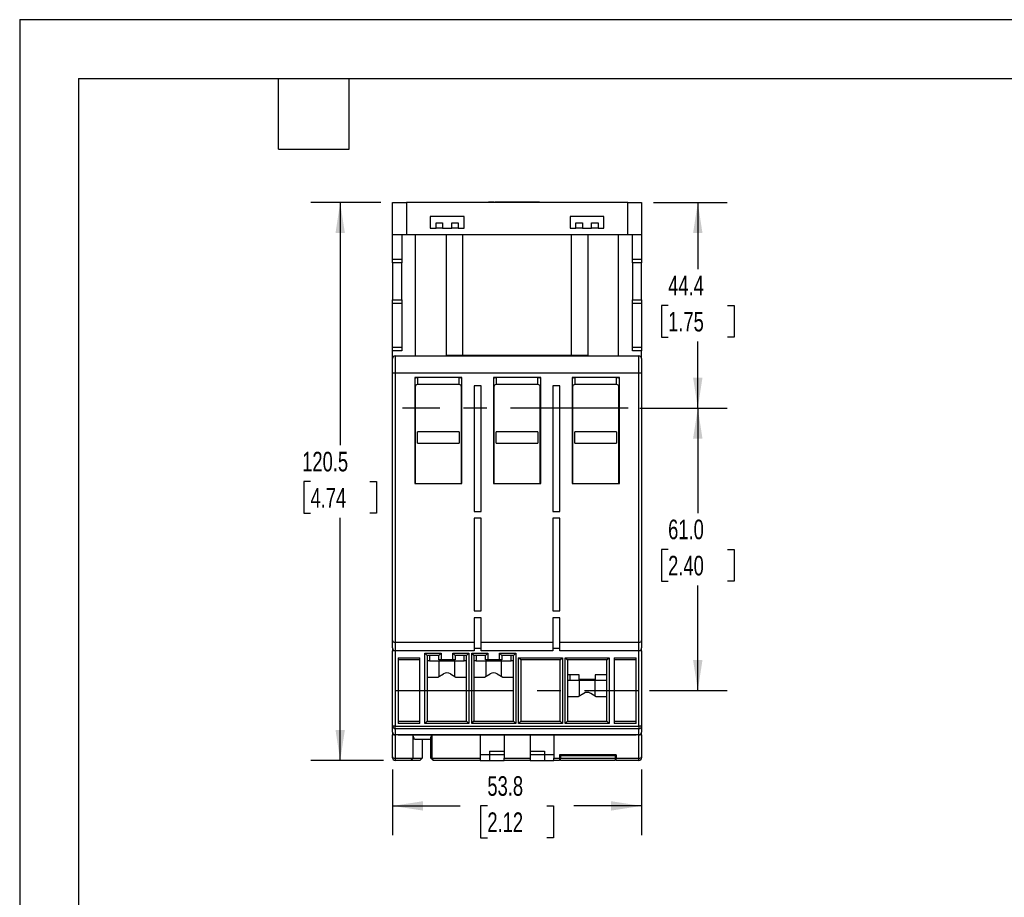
# Model space of a CAD drawing. Header units: millimetres. Extents: x 0 to 559, y 0 to 432.
# Tile 8 of 14: x 0 to 213, y 242 to 432. Entities that reach past the tile are written whole.
import ezdxf

# ---------------------------------------------------------------- set-up
doc = ezdxf.new("R2010")
doc.units = ezdxf.units.MM
doc.header["$LTSCALE"] = 2
doc.linetypes.add('CENTERX2', pattern=[20.32, 12.7, -2.54, 2.54, -2.54])
doc.layers.add('CENTER', color=40, linetype='CENTERX2')
doc.layers.add('DIMENSIONS', color=140, linetype='Continuous', lineweight=25)
doc.layers.add('TEXT', color=140, linetype='Continuous', lineweight=25)
doc.styles.add('SLDTEXTSTYLE0', font='TXT', dxfattribs={"width": 0.7})
doc.dimstyles.new('SLDDIMSTYLE0', dxfattribs={"dimtxt": 4.316016, "dimasz": 6.604, "dimexe": 0, "dimexo": 0.0625, "dimgap": 1.079004, "dimtad": 0, "dimtih": 1, "dimtoh": 1, "dimdec": 1, "dimrnd": 1e-09, "dimzin": 4, "dimdsep": 46, "dimtxsty": 'SLDTEXTSTYLE0', "dimsah": 1, "dimcen": 0.09, "dimadec": 0, "dimazin": 1, "dimtfac": 1, "dimtdec": 1, "dimtofl": 0, "dimtmove": 0, "dimatfit": 3, "dimfxl": 0, "dimfrac": 2, "dimtolj": 1, "dimtzin": 12, "dimarcsym": 0})
doc.dimstyles.new('SLDDIMSTYLE1', dxfattribs={"dimtxt": 4.316016, "dimasz": 6.604, "dimexe": 0, "dimexo": 0.0625, "dimgap": 1.079004, "dimtad": 0, "dimtih": 1, "dimtoh": 1, "dimdec": 1, "dimrnd": 1e-09, "dimzin": 12, "dimdsep": 46, "dimtxsty": 'SLDTEXTSTYLE0', "dimsah": 1, "dimcen": 0.09, "dimadec": 0, "dimazin": 3, "dimtfac": 1, "dimtdec": 1, "dimtofl": 0, "dimtmove": 0, "dimatfit": 3, "dimfxl": 0, "dimfrac": 2, "dimtolj": 1, "dimtzin": 12, "dimarcsym": 0})

# ---------------------------------------------------------------- blocks, each defined once
blk = doc.blocks.new('_D_12')
at = {"layer": 'DIMENSIONS'}
for p, q in [((77.97, 392.3), (62.87, 392.3)), ((69.22, 392.3), (69.22, 339.88)), ((62.81, 332.05), (61.36, 332.05)), ((61.36, 332.05), (61.36, 325.19)), ((75.63, 332.05), (77.08, 332.05)), ((77.08, 332.05), (77.08, 325.19)), ((61.36, 325.19), (62.81, 325.19)), ((69.22, 271.8), (69.22, 324.22)), ((77.08, 325.19), (75.63, 325.19)), ((78.57, 271.8), (62.87, 271.8))]:
    blk.add_line(p, q, dxfattribs=at)
for points in [[(69.22, 392.3), (68.2, 385.7), (70.23, 385.7)], [(69.22, 271.8), (70.23, 278.4), (68.2, 278.4)]]:
    blk.add_solid(points, dxfattribs=at)
at = {"layer": 'DIMENSIONS', "char_height": 4.233, "attachment_point": 1, "style": 'SLDTEXTSTYLE0'}
for s, insert in [('120.5', (61.01, 338.47)), ('4.74', (62.81, 330.65))]:
    blk.add_mtext(s, dxfattribs=dict(at, insert=insert))
blk = doc.blocks.new('_D_13')
at = {"layer": 'DIMENSIONS'}
for p, q in [((136.85, 392.3), (152.79, 392.3)), ((146.44, 392.3), (146.44, 377.93)), ((140.03, 370.1), (138.58, 370.1)), ((138.58, 370.1), (138.58, 363.24)), ((152.85, 370.1), (154.3, 370.1)), ((154.3, 370.1), (154.3, 363.24)), ((138.58, 363.24), (140.03, 363.24)), ((146.44, 347.9), (146.44, 362.27)), ((154.3, 363.24), (152.85, 363.24)), ((133.93, 347.9), (152.79, 347.9))]:
    blk.add_line(p, q, dxfattribs=at)
for points in [[(146.44, 392.3), (145.42, 385.7), (147.45, 385.7)], [(146.44, 347.9), (147.45, 354.5), (145.42, 354.5)]]:
    blk.add_solid(points, dxfattribs=at)
at = {"layer": 'DIMENSIONS', "char_height": 4.233, "attachment_point": 1, "style": 'SLDTEXTSTYLE0'}
for s, insert in [('44.4', (140.03, 376.52)), ('1.75', (140.03, 368.7))]:
    blk.add_mtext(s, dxfattribs=dict(at, insert=insert))
blk = doc.blocks.new('_D_14')
at = {"layer": 'DIMENSIONS'}
for p, q in [((133.93, 347.9), (152.79, 347.9)), ((146.44, 347.9), (146.44, 325.23)), ((140.03, 317.4), (138.58, 317.4)), ((138.58, 317.4), (138.58, 310.54)), ((152.85, 317.4), (154.3, 317.4)), ((154.3, 317.4), (154.3, 310.54)), ((138.58, 310.54), (140.03, 310.54)), ((154.3, 310.54), (152.85, 310.54)), ((146.44, 286.9), (146.44, 309.57)), ((136.04, 286.9), (152.79, 286.9))]:
    blk.add_line(p, q, dxfattribs=at)
for points in [[(146.44, 347.9), (145.42, 341.3), (147.45, 341.3)], [(146.44, 286.9), (147.45, 293.5), (145.42, 293.5)]]:
    blk.add_solid(points, dxfattribs=at)
at = {"layer": 'DIMENSIONS', "char_height": 4.233, "attachment_point": 1, "style": 'SLDTEXTSTYLE0'}
for s, insert in [('61.0', (140.03, 323.82)), ('2.40', (140.03, 316))]:
    blk.add_mtext(s, dxfattribs=dict(at, insert=insert))
blk = doc.blocks.new('_D_15')
at = {"layer": 'DIMENSIONS'}
for p, q in [((80.51, 269.86), (80.51, 255.63)), ((134.31, 269.86), (134.31, 255.63)), ((80.51, 261.98), (95.15, 261.98)), ((101, 261.98), (99.55, 261.98)), ((99.55, 261.98), (99.55, 255.12)), ((113.83, 261.98), (115.28, 261.98)), ((115.28, 261.98), (115.28, 255.12)), ((134.31, 261.98), (119.68, 261.98)), ((99.55, 255.12), (101, 255.12)), ((115.28, 255.12), (113.83, 255.12))]:
    blk.add_line(p, q, dxfattribs=at)
for points in [[(80.51, 261.98), (87.12, 260.97), (87.12, 263)], [(134.31, 261.98), (127.71, 263), (127.71, 260.97)]]:
    blk.add_solid(points, dxfattribs=at)
at = {"layer": 'DIMENSIONS', "char_height": 4.233, "attachment_point": 1, "style": 'SLDTEXTSTYLE0'}
for s, insert in [('53.8', (101, 268.4)), ('2.12', (101, 260.58))]:
    blk.add_mtext(s, dxfattribs=dict(at, insert=insert))

msp = doc.modelspace()

# ---------------------------------------------------------------- linework, layer by layer
at = {"color": 7, "linetype": 'Continuous'}
for q in [(0, 0.01), (558.8, 431.81)]:
    msp.add_line((0, 431.81), q, dxfattribs=at)
for p, q in [((80.51, 385.3), (80.51, 392.3)), ((80.51, 392.3), (83.51, 392.3)), ((83.51, 392.3), (83.51, 385.3)), ((131.31, 392.3), (83.51, 392.3)), ((102.41, 392.38), (101.21, 392.38)), ((101.21, 392.3), (101.21, 392.38)), ((102.41, 392.3), (102.41, 392.38)), ((105.41, 392.4), (102.91, 392.4)), ((109.41, 392.4), (105.41, 392.4)), ((105.41, 392.3), (105.41, 392.4)), ((109.41, 392.4), (109.41, 392.3)), ((111.91, 392.4), (109.41, 392.4)), ((112.41, 392.38), (112.41, 392.3)), ((112.41, 392.38), (113.61, 392.38)), ((113.61, 392.38), (113.61, 392.3)), ((131.31, 385.3), (131.31, 392.3)), ((131.31, 392.3), (134.31, 392.3)), ((134.31, 392.3), (134.31, 385.3)), ((95.96, 389.3), (88.66, 389.3)), ((88.66, 389.3), (88.66, 386.8)), ((95.96, 386.8), (95.96, 389.3)), ((126.16, 389.3), (118.86, 389.3)), ((118.86, 389.3), (118.86, 386.8)), ((126.16, 386.8), (126.16, 389.3)), ((89.91, 387.9), (91.31, 387.9)), ((89.91, 386.8), (89.91, 387.9)), ((91.31, 387.9), (91.31, 386.8)), ((93.31, 387.9), (94.71, 387.9)), ((93.31, 386.8), (93.31, 387.9)), ((94.71, 387.9), (94.71, 386.8)), ((120.11, 387.9), (121.51, 387.9)), ((120.11, 386.8), (120.11, 387.9)), ((121.51, 387.9), (121.51, 386.8)), ((123.51, 387.9), (124.91, 387.9)), ((123.51, 386.8), (123.51, 387.9)), ((124.91, 387.9), (124.91, 386.8)), ((83.51, 385.3), (80.51, 385.3)), ((80.51, 380.1), (80.51, 385.3)), ((82.51, 385.3), (82.51, 380.1)), ((131.31, 385.3), (83.51, 385.3)), ((85.51, 359.2), (85.51, 385.3)), ((88.66, 386.8), (89.91, 386.8)), ((91.31, 386.8), (89.91, 386.8)), ((91.31, 386.8), (93.31, 386.8)), ((92.16, 359.3), (92.16, 385.3)), ((94.71, 386.8), (93.31, 386.8)), ((94.71, 386.8), (95.96, 386.8)), ((95.66, 385.3), (95.66, 359.3)), ((118.86, 386.8), (120.11, 386.8)), ((119.16, 359.3), (119.16, 385.3)), ((121.51, 386.8), (120.11, 386.8)), ((121.51, 386.8), (123.51, 386.8)), ((122.66, 385.3), (122.66, 359.3)), ((124.91, 386.8), (123.51, 386.8)), ((124.91, 386.8), (126.16, 386.8)), ((129.31, 359.2), (129.31, 385.3)), ((134.31, 385.3), (131.31, 385.3)), ((132.31, 380.1), (132.31, 385.3)), ((134.31, 385.3), (134.31, 380.1)), ((80.51, 380.1), (82.51, 380.1)), ((80.51, 379.3), (80.51, 380.1)), ((82.51, 379.3), (80.51, 379.3)), ((80.51, 379.3), (80.51, 371.3)), ((82.51, 380.1), (82.51, 379.3)), ((82.51, 371.3), (82.51, 379.3)), ((132.31, 380.1), (134.31, 380.1)), ((132.31, 379.3), (132.31, 380.1)), ((134.31, 379.3), (132.31, 379.3)), ((132.31, 379.3), (132.31, 371.3)), ((134.31, 380.1), (134.31, 379.3)), ((134.31, 371.3), (134.31, 379.3)), ((80.51, 371.3), (82.51, 371.3)), ((80.51, 370.5), (80.51, 371.3)), ((82.51, 370.5), (80.51, 370.5)), ((80.51, 361.1), (80.51, 370.5)), ((82.51, 371.3), (82.51, 370.5)), ((82.51, 370.5), (82.51, 361.1)), ((132.31, 371.3), (134.31, 371.3)), ((132.31, 370.5), (132.31, 371.3)), ((134.31, 370.5), (132.31, 370.5)), ((132.31, 361.1), (132.31, 370.5)), ((134.31, 371.3), (134.31, 370.5)), ((134.31, 370.5), (134.31, 361.1)), ((80.51, 361.1), (82.51, 361.1)), ((80.51, 360.3), (80.51, 361.1)), ((82.51, 360.3), (80.51, 360.3)), ((80.51, 358.6), (80.51, 360.3)), ((82.51, 361.1), (82.51, 360.3)), ((132.31, 361.1), (134.31, 361.1)), ((132.31, 360.3), (132.31, 361.1)), ((134.31, 360.3), (132.31, 360.3)), ((134.31, 361.1), (134.31, 360.3)), ((134.31, 358.6), (134.31, 360.3)), ((80.51, 355.5), (80.51, 358.6)), ((81.11, 359.2), (81.11, 355.5)), ((81.11, 359.2), (133.71, 359.2)), ((95.66, 359.3), (92.16, 359.3)), ((119.16, 359.3), (95.66, 359.3)), ((122.66, 359.3), (119.16, 359.3)), ((133.71, 355.5), (133.71, 359.2)), ((134.31, 358.6), (134.31, 355.5)), ((80.51, 355.5), (81.11, 355.5)), ((80.51, 297.69), (80.51, 355.5)), ((81.11, 355.5), (133.71, 355.5)), ((81.11, 355.5), (81.11, 297.35)), ((133.71, 297.35), (133.71, 355.5)), ((133.71, 355.5), (134.31, 355.5)), ((134.31, 355.5), (134.31, 297.69)), ((95.51, 354.5), (85.31, 354.5)), ((85.31, 354.5), (85.31, 331.6)), ((85.91, 354.5), (85.91, 353)), ((94.91, 353), (85.91, 353)), ((94.91, 353), (94.91, 354.5)), ((95.51, 331.6), (95.51, 354.5)), ((112.51, 354.5), (102.31, 354.5)), ((102.31, 354.5), (102.31, 331.6)), ((102.91, 354.5), (102.91, 353)), ((111.91, 353), (102.91, 353)), ((111.91, 353), (111.91, 354.5)), ((112.51, 331.6), (112.51, 354.5)), ((129.51, 354.5), (119.31, 354.5)), ((119.31, 354.5), (119.31, 331.6)), ((119.91, 354.5), (119.91, 353)), ((128.91, 353), (119.91, 353)), ((128.91, 353), (128.91, 354.5)), ((129.51, 331.6), (129.51, 354.5)), ((85.41, 352.5), (85.31, 352.5)), ((85.41, 352.5), (85.41, 331.6)), ((95.41, 331.6), (95.41, 352.5)), ((95.51, 352.5), (95.41, 352.5)), ((99.66, 352.7), (98.16, 352.7)), ((98.16, 352.7), (98.16, 325.6)), ((99.66, 325.6), (99.66, 352.7)), ((102.41, 352.5), (102.31, 352.5)), ((102.41, 352.5), (102.41, 331.6)), ((112.41, 331.6), (112.41, 352.5)), ((112.51, 352.5), (112.41, 352.5)), ((116.66, 352.7), (115.16, 352.7)), ((115.16, 352.7), (115.16, 325.6)), ((116.66, 325.6), (116.66, 352.7)), ((119.41, 352.5), (119.31, 352.5)), ((119.41, 352.5), (119.41, 331.6)), ((129.41, 331.6), (129.41, 352.5)), ((129.51, 352.5), (129.41, 352.5)), ((85.91, 340.3), (85.91, 342.8)), ((94.91, 342.8), (85.91, 342.8)), ((94.91, 342.8), (94.91, 340.3)), ((102.91, 340.3), (102.91, 342.8)), ((111.91, 342.8), (102.91, 342.8)), ((111.91, 342.8), (111.91, 340.3)), ((119.91, 340.3), (119.91, 342.8)), ((128.91, 342.8), (119.91, 342.8)), ((128.91, 342.8), (128.91, 340.3)), ((85.91, 340.3), (94.91, 340.3)), ((102.91, 340.3), (111.91, 340.3)), ((119.91, 340.3), (128.91, 340.3)), ((85.31, 331.6), (95.51, 331.6)), ((102.31, 331.6), (112.51, 331.6)), ((119.31, 331.6), (129.51, 331.6)), ((98.16, 325.6), (99.66, 325.6)), ((115.16, 325.6), (116.66, 325.6)), ((99.66, 324.1), (98.16, 324.1)), ((98.16, 324.1), (98.16, 304.1)), ((99.66, 304.1), (99.66, 324.1)), ((116.66, 324.1), (115.16, 324.1)), ((115.16, 324.1), (115.16, 304.1)), ((116.66, 304.1), (116.66, 324.1)), ((98.16, 304.1), (99.66, 304.1)), ((115.16, 304.1), (116.66, 304.1)), ((99.66, 302.6), (98.16, 302.6)), ((98.16, 302.6), (98.16, 297.35)), ((99.66, 297.35), (99.66, 302.6)), ((116.66, 302.6), (115.16, 302.6)), ((115.16, 302.6), (115.16, 297.35)), ((116.66, 297.35), (116.66, 302.6)), ((80.51, 296.1), (80.51, 297.69)), ((134.31, 297.69), (134.31, 296.1)), ((80.51, 296.1), (80.51, 295.5)), ((81.11, 297.35), (98.16, 297.35)), ((81.11, 297.35), (81.11, 295.5)), ((98.16, 297.35), (98.16, 295.5)), ((99.66, 296), (98.16, 296)), ((99.66, 297.35), (115.16, 297.35)), ((99.66, 295.5), (99.66, 297.35)), ((115.16, 297.35), (115.16, 295.5)), ((116.66, 296), (115.16, 296)), ((116.66, 297.35), (133.71, 297.35)), ((116.66, 295.5), (116.66, 297.35)), ((133.71, 295.5), (133.71, 297.35)), ((134.31, 295.5), (134.31, 296.1)), ((81.11, 295.5), (80.51, 295.5)), ((80.51, 279.22), (80.51, 295.5)), ((98.16, 295.5), (81.11, 295.5)), ((81.11, 295.5), (81.11, 279.22)), ((81.71, 294), (86.41, 294)), ((81.71, 294), (81.71, 279.8)), ((86.41, 293.5), (81.71, 293.5)), ((86.41, 279.8), (86.41, 294)), ((87.51, 279.8), (87.51, 295)), ((87.51, 295), (91.01, 295)), ((87.51, 295), (88.01, 294.5)), ((90.51, 294.5), (88.01, 294.5)), ((88.01, 294.5), (88.01, 280.3)), ((88.51, 294.5), (88.51, 293.3)), ((91.01, 295), (90.51, 294.5)), ((90.51, 293.5), (90.51, 294.5)), ((91.01, 293.5), (90.51, 293.5)), ((91.01, 295), (91.01, 293.5)), ((93.51, 293.5), (91.01, 293.5)), ((93.51, 295), (97.01, 295)), ((93.51, 293.5), (93.51, 295)), ((93.51, 295), (94.01, 294.5)), ((94.01, 293.5), (93.51, 293.5)), ((96.51, 294.5), (94.01, 294.5)), ((94.01, 294.5), (94.01, 293.5)), ((96.01, 293.3), (96.01, 294.5)), ((97.01, 295), (96.51, 294.5)), ((96.51, 280.3), (96.51, 294.5)), ((97.01, 295), (97.01, 279.8)), ((97.61, 279.8), (97.61, 295)), ((97.61, 295), (101.11, 295)), ((97.61, 295), (98.11, 294.5)), ((100.61, 294.5), (98.11, 294.5)), ((98.11, 294.5), (98.11, 280.3)), ((98.61, 294.5), (98.61, 293.3)), ((115.16, 295.5), (99.66, 295.5)), ((101.11, 295), (100.61, 294.5)), ((100.61, 293.5), (100.61, 294.5)), ((101.11, 293.5), (100.61, 293.5)), ((101.11, 295), (101.11, 293.5)), ((103.61, 293.5), (101.11, 293.5)), ((103.61, 295), (107.11, 295)), ((103.61, 293.5), (103.61, 295)), ((103.61, 295), (104.11, 294.5)), ((104.11, 293.5), (103.61, 293.5)), ((106.61, 294.5), (104.11, 294.5)), ((104.11, 294.5), (104.11, 293.5)), ((106.11, 293.3), (106.11, 294.5)), ((107.11, 295), (106.61, 294.5)), ((106.61, 280.3), (106.61, 294.5)), ((107.11, 295), (107.11, 279.8)), ((107.71, 294), (117.21, 294)), ((107.71, 279.8), (107.71, 294)), ((108.21, 293.5), (107.71, 294)), ((116.71, 293.5), (108.21, 293.5)), ((108.21, 293.5), (108.21, 280.3)), ((133.71, 295.5), (116.66, 295.5)), ((116.71, 293.5), (117.21, 294)), ((116.71, 280.3), (116.71, 293.5)), ((117.21, 294), (117.21, 279.8)), ((117.81, 294), (127.31, 294)), ((117.81, 279.8), (117.81, 294)), ((117.81, 294), (118.31, 293.5)), ((126.81, 293.5), (118.31, 293.5)), ((118.31, 293.5), (118.31, 280.3)), ((126.81, 293.5), (127.31, 294)), ((126.81, 280.3), (126.81, 293.5)), ((127.31, 294), (127.31, 279.8)), ((128.41, 294), (133.11, 294)), ((128.41, 294), (128.41, 279.8)), ((133.11, 293.5), (128.41, 293.5)), ((133.11, 279.8), (133.11, 294)), ((134.31, 295.5), (133.71, 295.5)), ((133.71, 279.22), (133.71, 295.5)), ((134.31, 295.5), (134.31, 279.22)), ((88.51, 293.3), (88.01, 293.3)), ((88.51, 293.3), (96.01, 293.3)), ((90.55, 293.3), (90.55, 289.94)), ((93.97, 289.94), (93.97, 293.3)), ((96.51, 293.3), (96.01, 293.3)), ((98.61, 293.3), (98.11, 293.3)), ((98.61, 293.3), (106.11, 293.3)), ((100.65, 293.3), (100.65, 289.94)), ((104.07, 289.94), (104.07, 293.3)), ((106.61, 293.3), (106.11, 293.3)), ((88.01, 289.8), (90.3, 289.8)), ((90.3, 289.8), (91.51, 290.5)), ((93.01, 290.5), (94.22, 289.8)), ((94.22, 289.8), (96.51, 289.8)), ((98.11, 289.8), (100.4, 289.8)), ((100.4, 289.8), (101.61, 290.5)), ((103.11, 290.5), (104.32, 289.8)), ((104.32, 289.8), (106.61, 289.8)), ((120.81, 290.3), (118.31, 290.3)), ((118.81, 290.3), (118.81, 289.1)), ((120.81, 289.3), (120.81, 290.3)), ((124.31, 289.3), (120.81, 289.3)), ((126.81, 290.3), (124.31, 290.3)), ((124.31, 290.3), (124.31, 289.3)), ((118.81, 289.1), (118.31, 289.1)), ((126.81, 289.1), (118.81, 289.1)), ((120.85, 289.1), (120.85, 285.74)), ((124.27, 285.74), (124.27, 289.1)), ((118.31, 285.6), (120.6, 285.6)), ((120.6, 285.6), (121.81, 286.3)), ((123.31, 286.3), (124.52, 285.6)), ((124.52, 285.6), (126.81, 285.6)), ((81.11, 279.22), (80.51, 279.22)), ((80.51, 277.9), (80.51, 279.22)), ((81.11, 279.22), (133.71, 279.22)), ((81.11, 278.65), (81.11, 279.22)), ((133.71, 278.65), (81.11, 278.65)), ((81.11, 278.65), (81.11, 277.3)), ((81.71, 280.3), (86.41, 280.3)), ((86.41, 279.8), (81.71, 279.8)), ((87.51, 279.8), (88.01, 280.3)), ((97.01, 279.8), (87.51, 279.8)), ((88.01, 280.3), (96.51, 280.3)), ((97.01, 279.8), (96.51, 280.3)), ((97.61, 279.8), (98.11, 280.3)), ((107.11, 279.8), (97.61, 279.8)), ((98.11, 280.3), (106.61, 280.3)), ((107.11, 279.8), (106.61, 280.3)), ((107.71, 279.8), (108.21, 280.3)), ((117.21, 279.8), (107.71, 279.8)), ((108.21, 280.3), (116.71, 280.3)), ((117.21, 279.8), (116.71, 280.3)), ((117.81, 279.8), (118.31, 280.3)), ((127.31, 279.8), (117.81, 279.8)), ((118.31, 280.3), (126.81, 280.3)), ((126.81, 280.3), (127.31, 279.8)), ((128.41, 280.3), (133.11, 280.3)), ((133.11, 279.8), (128.41, 279.8)), ((134.31, 279.22), (133.71, 279.22)), ((133.71, 279.22), (133.71, 278.65)), ((133.71, 277.3), (133.71, 278.65)), ((134.31, 279.22), (134.31, 277.9)), ((80.51, 277.9), (80.51, 277.3)), ((81.11, 277.3), (80.51, 277.3)), ((80.51, 272.55), (80.51, 277.3)), ((81.71, 277.3), (81.11, 277.3)), ((81.11, 277.3), (81.11, 272.3)), ((81.71, 277.43), (133.11, 277.43)), ((81.71, 277.43), (81.71, 277.3)), ((81.71, 277.3), (133.11, 277.3)), ((85.28, 276.3), (84.91, 277.3)), ((84.91, 277.3), (84.91, 272.3)), ((89.03, 277.3), (88.81, 276.83)), ((88.81, 272.3), (88.81, 276.83)), ((89.03, 277.3), (89.03, 272.3)), ((99.46, 277.3), (99.46, 272.3)), ((104.61, 277.3), (104.61, 272.3)), ((110.21, 277.3), (110.21, 272.3)), ((115.36, 277.3), (115.36, 272.3)), ((133.11, 277.43), (133.11, 277.3)), ((133.71, 277.3), (133.11, 277.3)), ((134.31, 277.3), (133.71, 277.3)), ((133.71, 272.3), (133.71, 277.3)), ((134.31, 277.3), (134.31, 277.9)), ((134.31, 277.3), (134.31, 272.55)), ((88.81, 276.3), (85.28, 276.3)), ((86.91, 276.3), (86.91, 272.3)), ((88.77, 276.3), (88.77, 272.3)), ((80.51, 272.4), (80.51, 272.55)), ((81.11, 272.3), (84.91, 272.3)), ((81.11, 272.3), (81.11, 271.8)), ((84.56, 271.8), (84.91, 272.3)), ((84.91, 272.3), (86.91, 272.3)), ((86.41, 271.8), (86.91, 272.3)), ((88.77, 272.3), (88.81, 272.3)), ((89.35, 271.8), (88.77, 272.3)), ((89.03, 272.3), (88.81, 272.3)), ((89.35, 271.8), (88.81, 272.3)), ((89.03, 272.3), (99.46, 272.3)), ((89.35, 271.8), (89.03, 272.3)), ((101.46, 273), (99.46, 273)), ((99.46, 272.3), (99.46, 271.8)), ((101.46, 273.8), (104.61, 273.8)), ((101.46, 273.8), (101.46, 273)), ((101.46, 273), (101.46, 271.8)), ((104.61, 273), (101.46, 273)), ((104.61, 272.3), (110.21, 272.3)), ((104.61, 271.8), (104.61, 272.3)), ((110.21, 273.8), (113.36, 273.8)), ((113.36, 273), (110.21, 273)), ((110.21, 272.3), (110.21, 271.8)), ((113.36, 273.8), (113.36, 273)), ((113.36, 273), (113.36, 271.8)), ((115.36, 273), (113.36, 273)), ((115.36, 272.3), (116.56, 272.3)), ((115.36, 271.8), (115.36, 272.3)), ((128.81, 273), (116.56, 273)), ((116.56, 273), (116.56, 272.3)), ((116.56, 272.3), (116.56, 271.8)), ((116.79, 273), (116.79, 272.8)), ((116.79, 272.8), (116.79, 272.3)), ((128.59, 272.8), (116.79, 272.8)), ((116.79, 272.3), (128.59, 272.3)), ((116.79, 271.8), (116.79, 272.3)), ((128.59, 273), (128.59, 272.8)), ((128.59, 272.8), (128.59, 272.3)), ((128.59, 272.3), (128.59, 271.8)), ((128.81, 273), (128.81, 272.3)), ((128.81, 272.3), (133.71, 272.3)), ((128.81, 271.8), (128.81, 272.3)), ((133.71, 271.8), (133.71, 272.3)), ((134.31, 272.55), (134.31, 272.4)), ((84.56, 271.8), (81.11, 271.8)), ((86.41, 271.8), (84.56, 271.8)), ((99.46, 271.8), (89.35, 271.8)), ((99.46, 271.8), (101.46, 271.8)), ((101.46, 271.8), (104.61, 271.8)), ((110.21, 271.8), (104.61, 271.8)), ((110.21, 271.8), (113.36, 271.8)), ((113.36, 271.8), (115.36, 271.8)), ((116.56, 271.8), (115.36, 271.8)), ((128.59, 271.8), (116.79, 271.8)), ((133.71, 271.8), (128.81, 271.8))]:
    msp.add_line(p, q)
at = {"flags": 128}
for points in [[(102.91, 392.4), (102.58, 392.37), (102.41, 392.32)], [(112.41, 392.32), (112.25, 392.37), (111.91, 392.4)], [(85.31, 354.41), (85.52, 354.46), (85.91, 354.5)], [(94.91, 354.5), (95.3, 354.46), (95.51, 354.41)], [(102.31, 354.41), (102.52, 354.46), (102.91, 354.5)], [(111.91, 354.5), (112.3, 354.46), (112.51, 354.41)], [(119.31, 354.41), (119.52, 354.46), (119.91, 354.5)], [(128.91, 354.5), (129.3, 354.46), (129.51, 354.41)]]:
    msp.add_lwpolyline(points, dxfattribs=at)
for centre, radius, start, end in [((81.11, 358.6), 0.6, 90, 180), ((133.71, 358.6), 0.6, 0, 90), ((85.91, 352.5), 0.5, 90, 180), ((94.91, 352.5), 0.5, 0, 90), ((102.91, 352.5), 0.5, 90, 180), ((111.91, 352.5), 0.5, 0, 90), ((119.91, 352.5), 0.5, 90, 180), ((128.91, 352.5), 0.5, 0, 90), ((81.11, 296.1), 0.6, 180, 270), ((133.71, 296.1), 0.6, 270, 0), ((92.26, 289.2), 1.5, 60, 120), ((102.36, 289.2), 1.5, 60, 120), ((122.56, 285), 1.5, 60, 120), ((81.1, 279.24), 0.582, 181.9453, 271.8214), ((133.73, 279.24), 0.582, 268.1786, 358.0547), ((81.11, 277.9), 0.6, 180, 270), ((133.71, 277.9), 0.6, 270, 0), ((81.11, 272.4), 0.6, 180, 270), ((133.71, 272.4), 0.6, 270, 0)]:
    msp.add_arc(centre, radius, start, end)
for centre, ratio, start_param, end_param in [((81.11, 297.69), 0.57735, 3.141593, 4.712389), ((133.71, 297.69), 0.57735, 4.712389, 6.283185), ((81.11, 272.55), 0.414214, 3.141593, 4.712389), ((133.71, 272.55), 0.414214, 4.712389, 6.283185)]:
    msp.add_ellipse(centre, major_axis=(0.6, 0), ratio=ratio, start_param=start_param, end_param=end_param)
at = {"layer": 'CENTER'}
for p, q in [((131.39, 347.9), (82.67, 347.9)), ((81.3, 286.9), (133.5, 286.9))]:
    msp.add_line(p, q, dxfattribs=at)
at = {"layer": 'TEXT'}
for p, q in [((12.7, 419.1), (546.1, 419.1)), ((12.7, 419.1), (12.7, 12.7)), ((55.88, 403.86), (55.88, 419.1)), ((71.12, 403.86), (71.12, 419.1)), ((55.88, 403.86), (71.12, 403.86))]:
    msp.add_line(p, q, dxfattribs=at)

# ---------------------------------------------------------------- dimensions: what is measured, and where the dimension line sits
at = {"layer": 'DIMENSIONS'}
for base, p1, p2, dimstyle, picture, middle in [((69.22, 271.8), (80.51, 392.3), (81.11, 271.8), 'SLDDIMSTYLE1', '_D_12', (69.22, 332.05)), ((146.44, 347.9), (134.31, 392.3), (131.39, 347.9), 'SLDDIMSTYLE1', '_D_13', (146.44, 370.1)), ((146.44, 286.9), (131.39, 347.9), (133.5, 286.9), 'SLDDIMSTYLE0', '_D_14', (146.44, 317.4))]:
    dim = msp.add_linear_dim(base=base, p1=p1, p2=p2, angle=90, dimstyle=dimstyle, dxfattribs=at)
    dim.commit()
    dim.dimension.update_dxf_attribs({"geometry": picture, "text_midpoint": middle, "dimtype": 160})
dim = msp.add_linear_dim(base=(134.31, 261.98), p1=(80.51, 272.4), p2=(134.31, 272.4), dimstyle='SLDDIMSTYLE1', dxfattribs=at)
dim.commit()
dim.dimension.update_dxf_attribs({"geometry": '_D_15', "text_midpoint": (107.41, 261.98), "dimtype": 160})

doc.saveas('drawing.dxf')
